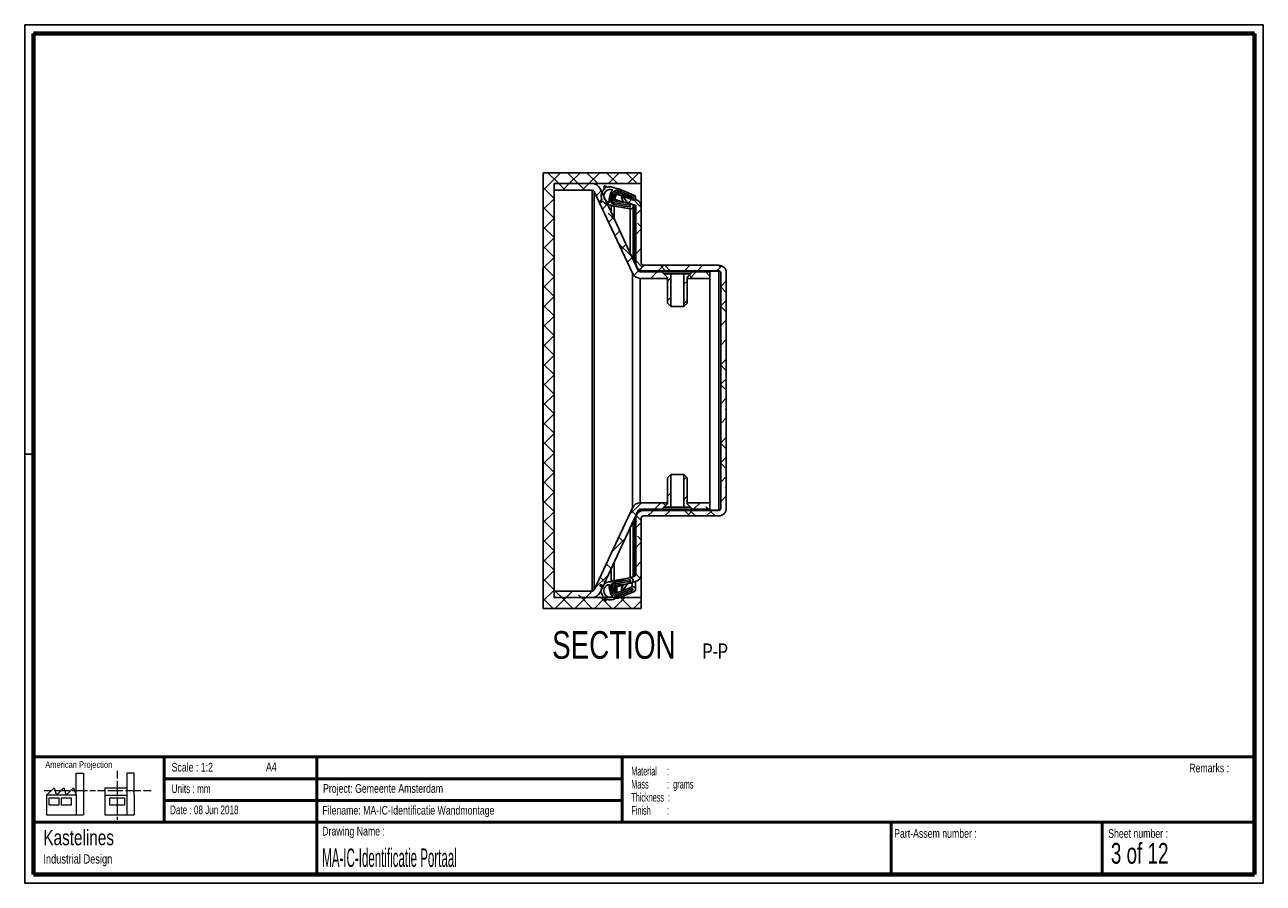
# Paper-space layout 'Sheet3' of a CAD drawing. Header units: millimetres. Extents: x 7 to 291, y 7 to 204.
import ezdxf

# ---------------------------------------------------------------- set-up
doc = ezdxf.new("R2010")
doc.units = ezdxf.units.MM
for name, color, linetype in [('BORDERS', 7, 'Continuous'), ('DRAWING', 7, 'Continuous'), ('LOGO', 7, 'Continuous'), ('TEXT_SHEET_FORMAT', 7, 'Continuous')]:
    doc.layers.add(name, color=color, linetype=linetype)
doc.styles.add('SLDTEXTSTYLE0', font='TXT', dxfattribs={"width": 0.7})
doc.styles.add('SLDTEXTSTYLE1', font='TXT', dxfattribs={"width": 0.75})
doc.styles.add('SLDTEXTSTYLE2', font='TXT', dxfattribs={"width": 0.694444})
doc.styles.add('SLDTEXTSTYLE3', font='TXT', dxfattribs={"width": 0.678571})
doc.styles.add('SLDTEXTSTYLE4', font='TXT', dxfattribs={"width": 0.5675})
doc.styles.add('SLDTEXTSTYLE5', font='TXT', dxfattribs={"width": 0.55})
doc.styles.add('SLDTEXTSTYLE6', font='TXT', dxfattribs={"width": 0.605})
doc.styles.add('SLDTEXTSTYLE7', font='TXT', dxfattribs={"width": 0.549})
doc.styles.add('SLDTEXTSTYLE8', font='TXT', dxfattribs={"width": 0.467045})

# ---------------------------------------------------------------- blocks, each defined once
blk = doc.blocks.new('SW_NOTE_0_4')
at = {"layer": 'TEXT_SHEET_FORMAT', "color": 0, "char_height": 2, "attachment_point": 1}
for s, insert, style in [('Material     :', (0, 2.58), 'SLDTEXTSTYLE4'), ('Mass         :  grams', (0, -0.42), 'SLDTEXTSTYLE5'), ('Thickness  :', (0, -3.42), 'SLDTEXTSTYLE6'), ('Finish        :', (0, -6.42), 'SLDTEXTSTYLE7')]:
    blk.add_mtext(s, dxfattribs=dict(at, insert=insert, style=style))
blk = doc.blocks.new('SW_NOTE_0_5')
at = {"layer": 'DRAWING', "color": 0, "attachment_point": 1, "style": 'SLDTEXTSTYLE1'}
for s, insert, char_height in [('Kastelines', (0, 4.51), 3.5), ('Industrial Design', (0, -1.09), 2.1167)]:
    blk.add_mtext(s, dxfattribs=dict(at, insert=insert, char_height=char_height))
blk = doc.blocks.new('SW_NOTE_0_6')
at = {"layer": 'LOGO', "color": 0, "attachment_point": 2, "style": 'SLDTEXTSTYLE1'}
for s, insert, char_height in [('SECTION', (17.36, 8.19), 6.35), ('P-P', (40.62, 5.35), 3.5)]:
    blk.add_mtext(s, dxfattribs=dict(at, insert=insert, char_height=char_height))

psp = doc.layouts.new('Sheet3')

# ---------------------------------------------------------------- hatches: boundary and pattern name
at = {"linetype": 'Continuous', "lineweight": 18}
h = psp.add_hatch(dxfattribs=at)
h.set_pattern_fill('ANSI31', style=0)
h.paths.add_polyline_path([(154.7, 139.12), (154.7, 146.62), (153.15, 146.62), (153.95, 145.82), (153.95, 139.87)], flags=0)
h = psp.add_hatch(dxfattribs=at)
h.set_pattern_fill('ANSI31', style=0)
h.paths.add_polyline_path([(158.45, 145.82), (159.25, 146.62), (157.7, 146.62), (157.7, 139.12), (158.45, 139.87)], flags=0)
h = psp.add_hatch(dxfattribs=at)
h.set_pattern_fill('ANSI31', style=0)
h.paths.add_polyline_path([(153.95, 93.87), (153.15, 93.07), (154.7, 93.07), (154.7, 100.57), (153.95, 99.82)], flags=0)
h = psp.add_hatch(dxfattribs=at)
h.set_pattern_fill('ANSI31', style=0)
h.paths.add_polyline_path([(157.7, 100.57), (157.7, 93.07), (159.25, 93.07), (158.45, 93.87), (158.45, 99.82)], flags=0)
at = {"layer": 'LOGO', "linetype": 'Continuous', "lineweight": 18}
h = psp.add_hatch(dxfattribs=at)
h.set_pattern_fill('ANSI37', color=256, style=0)
h.paths.add_polyline_path([(125.45, 169.84), (125.45, 69.84), (147.95, 69.84), (147.95, 72.34), (127.95, 72.34), (127.95, 167.34), (147.95, 167.34), (147.95, 169.84)], flags=0)
h = psp.add_hatch(dxfattribs=at)
h.set_pattern_fill('ANSI38', color=256, style=0)
edge = h.paths.add_edge_path(flags=0)
edge.add_arc((147.71, 147.59), 0.5, 205, 270, ccw=False)
edge.add_line((147.26, 147.38), (138.49, 166.19))
edge.add_arc((136.67, 165.34), 2, 25, 90)
edge.add_line((136.67, 167.34), (127.95, 167.34))
edge.add_line((127.95, 167.34), (127.95, 165.84))
edge.add_line((127.95, 165.84), (136.67, 165.84))
edge.add_arc((136.67, 165.34), 0.5, 25, 90, ccw=False)
edge.add_line((137.13, 165.55), (145.9, 146.75))
edge.add_arc((147.71, 147.59), 2, 205, 270)
edge.add_line((147.71, 145.59), (153.92, 145.59))
edge.add_line((153.92, 145.59), (153.92, 145.84))
edge.add_line((153.92, 145.84), (152.67, 147.09))
edge.add_line((152.67, 147.09), (147.71, 147.09))
h = psp.add_hatch(dxfattribs=at)
h.set_pattern_fill('ANSI34', color=256, style=0)
edge = h.paths.add_edge_path(flags=0)
edge.add_arc((140.85, 164.5), 2.1, 125.0143, 204.0842)
edge.add_line((138.93, 163.64), (138.59, 163.45))
edge.add_arc((138.68, 163.27), 0.2, 119.5493, 299.5493)
edge.add_line((138.78, 163.1), (139.13, 163.3))
edge.add_arc((140.85, 164.5), 2.1, 215.0143, 275.602)
edge.add_arc((141.91, 163.46), 1.35, 230.7104, 261.057)
edge.add_line((141.7, 162.12), (145.39, 161.54))
edge.add_arc((145.49, 162.13), 0.6, 261.057, 441.057)
edge.add_line((145.58, 162.73), (144.85, 162.84))
edge.add_line((144.85, 162.84), (143.78, 164.31))
edge.add_arc((143.62, 164.2), 0.2, 36.057, 200.7208)
edge.add_line((143.43, 164.13), (143.86, 163))
edge.add_line((143.86, 163), (141.89, 163.31))
edge.add_arc((141.91, 163.46), 0.15, 164.5493, 261.057, ccw=False)
edge.add_line((141.77, 163.5), (142.15, 164.89))
edge.add_arc((142.3, 164.85), 0.15, 68.0335, 164.5493, ccw=False)
edge.add_line((142.35, 164.99), (145.82, 163.59))
edge.add_arc((146.04, 164.15), 0.6, 248.0375, 428.0375)
edge.add_line((146.27, 164.71), (142.8, 166.11))
edge.add_arc((142.3, 164.85), 1.35, 68.0415, 98.3882)
edge.add_arc((140.85, 164.5), 2.1, 53.4966, 114.0842)
edge.add_line((139.99, 166.42), (139.8, 166.77))
edge.add_arc((139.62, 166.67), 0.2, 29.5492, 209.5492)
edge.add_line((139.45, 166.57), (139.65, 166.22))
edge = h.paths.add_edge_path(flags=0)
edge.add_arc((140.85, 164.5), 1.5, 67.4054, 261.6931, ccw=False)
edge.add_arc((142.3, 164.85), 1.35, 130.1158, 164.5492)
edge.add_line((141, 165.21), (140.61, 163.82))
edge.add_arc((141.91, 163.46), 1.35, 164.5493, 198.9827)
edge = h.paths.add_edge_path(flags=0)
edge.add_line((141.77, 165), (141.38, 163.6))
edge.add_arc((141.91, 163.46), 0.55, 164.5493, 261.057)
edge.add_line((141.82, 162.91), (145.32, 162.36))
edge.add_arc((145.29, 162.16), 0.2, -98.943, 81.057, ccw=False)
edge.add_line((145.26, 161.97), (141.76, 162.52))
edge.add_arc((141.91, 163.46), 0.95, 164.5493, 261.057, ccw=False)
edge.add_line((140.99, 163.71), (141.38, 165.11))
edge.add_arc((142.3, 164.85), 0.95, 68.0415, 164.5493, ccw=False)
edge.add_line((142.65, 165.73), (145.93, 164.41))
edge.add_arc((145.86, 164.23), 0.2, -111.9585, 68.0415, ccw=False)
edge.add_line((145.78, 164.04), (142.5, 165.36))
edge.add_arc((142.3, 164.85), 0.55, 68.0415, 164.5493)
h = psp.add_hatch(dxfattribs=at)
h.set_pattern_fill('ANSI38', color=256, style=0)
edge = h.paths.add_edge_path(flags=0)
edge.add_line((142.15, 164.89), (141.83, 163.69))
edge.add_line((141.83, 163.69), (146.33, 162.48))
edge.add_arc((146.2, 162), 0.5, 0, 75, ccw=False)
edge.add_line((146.7, 162), (146.7, 149.09))
edge.add_arc((148.45, 149.09), 1.75, 180, 270)
edge.add_line((148.45, 147.34), (154.57, 147.34))
edge.add_line((154.57, 147.34), (153.32, 148.59))
edge.add_line((153.32, 148.59), (148.45, 148.59))
edge.add_arc((148.45, 149.09), 0.5, 180, 270, ccw=False)
edge.add_line((147.95, 149.09), (147.95, 162))
edge.add_arc((146.2, 162), 1.75, 0, 75)
edge.add_line((146.65, 163.69), (142.15, 164.89))
h = psp.add_hatch(dxfattribs=at)
h.set_pattern_fill('ANSI38', color=256, style=0)
edge = h.paths.add_edge_path(flags=0)
edge.add_line((157.82, 92.34), (159.07, 91.09))
edge.add_line((159.07, 91.09), (165.7, 91.09))
edge.add_arc((165.7, 92.84), 1.75, 270, 360)
edge.add_line((167.45, 92.84), (167.45, 146.84))
edge.add_arc((165.7, 146.84), 1.75, 0, 90)
edge.add_line((165.7, 148.59), (159.07, 148.59))
edge.add_line((159.07, 148.59), (157.82, 147.34))
edge.add_line((157.82, 147.34), (165.7, 147.34))
edge.add_arc((165.7, 146.84), 0.5, 0, 90, ccw=False)
edge.add_line((166.2, 146.84), (166.2, 92.84))
edge.add_arc((165.7, 92.84), 0.5, 270, 360, ccw=False)
edge.add_line((165.7, 92.34), (157.82, 92.34))
h = psp.add_hatch(dxfattribs=at)
h.set_pattern_fill('ANSI38', color=256, style=0)
h.paths.add_polyline_path([(158.47, 145.84), (158.47, 145.59), (163.7, 145.59), (163.7, 147.09), (159.72, 147.09)], flags=0)
h = psp.add_hatch(dxfattribs=at)
h.set_pattern_fill('ANSI38', color=256, style=0)
edge = h.paths.add_edge_path(flags=0)
edge.add_arc((147.71, 92.09), 0.5, 90, 155, ccw=False)
edge.add_line((147.71, 92.59), (152.67, 92.59))
edge.add_line((152.67, 92.59), (153.92, 93.84))
edge.add_line((153.92, 93.84), (153.92, 94.09))
edge.add_line((153.92, 94.09), (147.71, 94.09))
edge.add_arc((147.71, 92.09), 2, 90, 155)
edge.add_line((145.9, 92.94), (137.13, 74.13))
edge.add_arc((136.67, 74.34), 0.5, 270, 335, ccw=False)
edge.add_line((136.67, 73.84), (127.95, 73.84))
edge.add_line((127.95, 73.84), (127.95, 72.34))
edge.add_line((127.95, 72.34), (136.67, 72.34))
edge.add_arc((136.67, 74.34), 2, 270, 335)
edge.add_line((138.49, 73.5), (147.26, 92.3))
h = psp.add_hatch(dxfattribs=at)
h.set_pattern_fill('ANSI38', color=256, style=0)
h.paths.add_polyline_path([(163.7, 92.59), (163.7, 94.09), (158.47, 94.09), (158.47, 93.84), (159.72, 92.59)], flags=0)
h = psp.add_hatch(dxfattribs=at)
h.set_pattern_fill('ANSI38', color=256, style=0)
edge = h.paths.add_edge_path(flags=0)
edge.add_line((141.83, 76), (142.15, 74.79))
edge.add_line((142.15, 74.79), (146.65, 75.99))
edge.add_arc((146.2, 77.68), 1.75, 285, 360)
edge.add_line((147.95, 77.68), (147.95, 90.59))
edge.add_arc((148.45, 90.59), 0.5, 90, 180, ccw=False)
edge.add_line((148.45, 91.09), (153.32, 91.09))
edge.add_line((153.32, 91.09), (154.57, 92.34))
edge.add_line((154.57, 92.34), (148.45, 92.34))
edge.add_arc((148.45, 90.59), 1.75, 90, 180)
edge.add_line((146.7, 90.59), (146.7, 77.68))
edge.add_arc((146.2, 77.68), 0.5, 285, 360, ccw=False)
edge.add_line((146.33, 77.2), (141.83, 76))
h = psp.add_hatch(dxfattribs=at)
h.set_pattern_fill('ANSI34', color=256, style=0)
edge = h.paths.add_edge_path(flags=0)
edge.add_arc((138.68, 75.12), 0.2, 60.4507, 240.4507)
edge.add_line((138.59, 74.94), (138.93, 74.75))
edge.add_arc((140.85, 73.89), 2.1, 155.9158, 234.9857)
edge.add_line((139.65, 72.17), (139.45, 71.82))
edge.add_arc((139.62, 71.72), 0.2, 150.4508, 330.4508)
edge.add_line((139.8, 71.62), (139.99, 71.97))
edge.add_arc((140.85, 73.89), 2.1, 245.9158, 306.5034)
edge.add_arc((142.3, 73.54), 1.35, 261.6118, 291.9585)
edge.add_line((142.8, 72.28), (146.27, 73.68))
edge.add_arc((146.04, 74.24), 0.6, 291.9625, 471.9625)
edge.add_line((145.82, 74.8), (142.35, 73.4))
edge.add_arc((142.3, 73.54), 0.15, 195.4507, 291.9665, ccw=False)
edge.add_line((142.15, 73.5), (141.77, 74.89))
edge.add_arc((141.91, 74.93), 0.15, 98.943, 195.4507, ccw=False)
edge.add_line((141.89, 75.08), (143.86, 75.39))
edge.add_line((143.86, 75.39), (143.43, 74.26))
edge.add_arc((143.62, 74.19), 0.2, 159.2792, 323.943)
edge.add_line((143.78, 74.08), (144.85, 75.55))
edge.add_line((144.85, 75.55), (145.58, 75.66))
edge.add_arc((145.49, 76.26), 0.6, 278.943, 458.943)
edge.add_line((145.39, 76.85), (141.7, 76.27))
edge.add_arc((141.91, 74.93), 1.35, 98.943, 129.2896)
edge.add_arc((140.85, 73.89), 2.1, 84.398, 144.9857)
edge.add_line((139.13, 75.09), (138.78, 75.29))
edge = h.paths.add_edge_path(flags=0)
edge.add_line((140.61, 74.57), (141, 73.18))
edge.add_arc((142.3, 73.54), 1.35, 195.4508, 229.8842)
edge.add_arc((140.85, 73.89), 1.5, 98.3069, 292.5946, ccw=False)
edge.add_arc((141.91, 74.93), 1.35, 161.0173, 195.4507)
edge = h.paths.add_edge_path(flags=0)
edge.add_arc((141.91, 74.93), 0.55, 98.943, 195.4507)
edge.add_line((141.38, 74.79), (141.77, 73.39))
edge.add_arc((142.3, 73.54), 0.55, 195.4507, 291.9585)
edge.add_line((142.5, 73.03), (145.78, 74.35))
edge.add_arc((145.86, 74.16), 0.2, -68.0415, 111.9585, ccw=False)
edge.add_line((145.93, 73.98), (142.65, 72.65))
edge.add_arc((142.3, 73.54), 0.95, 195.4507, 291.9585, ccw=False)
edge.add_line((141.38, 73.28), (140.99, 74.68))
edge.add_arc((141.91, 74.93), 0.95, 98.943, 195.4507, ccw=False)
edge.add_line((141.76, 75.87), (145.26, 76.42))
edge.add_arc((145.29, 76.22), 0.2, -81.057, 98.943, ccw=False)
edge.add_line((145.32, 76.03), (141.82, 75.48))

# ---------------------------------------------------------------- linework, layer by layer
at = {"color": 7, "linetype": 'Continuous', "lineweight": 25}
for p, q in [((125.45, 169.84), (147.95, 169.84)), ((125.45, 69.84), (125.45, 169.84)), ((147.95, 167.34), (147.95, 169.84)), ((127.95, 165.84), (127.95, 167.34)), ((127.95, 167.34), (136.67, 167.34)), ((127.95, 167.34), (147.95, 167.34)), ((127.95, 72.34), (127.95, 167.34)), ((127.95, 165.84), (136.67, 165.84)), ((136.67, 165.84), (136.67, 73.84)), ((137.13, 165.55), (145.9, 146.75)), ((137.13, 165.55), (137.13, 74.13)), ((138.49, 166.19), (147.26, 147.38)), ((139.42, 166.67), (139.42, 166.04)), ((139.45, 166.57), (139.65, 166.22)), ((139.99, 166.42), (139.8, 166.77)), ((140.61, 163.82), (141, 165.21)), ((141.38, 165.11), (140.99, 163.71)), ((141.38, 163.6), (141.77, 165)), ((141.77, 163.5), (142.15, 164.89)), ((141.83, 163.69), (142.15, 164.89)), ((146.65, 163.69), (142.15, 164.89)), ((142.35, 164.99), (145.82, 163.59)), ((142.5, 165.36), (145.78, 164.04)), ((145.93, 164.41), (142.65, 165.73)), ((146.27, 164.71), (142.8, 166.11)), ((147.95, 167.34), (147.95, 162)), ((138.93, 163.64), (138.59, 163.45)), ((138.78, 163.1), (139.13, 163.3)), ((140.56, 163.46), (140.56, 163.03)), ((141.06, 160.68), (141.06, 162.41)), ((141.36, 163.46), (141.36, 162.68)), ((141.7, 162.12), (145.39, 161.54)), ((141.76, 162.52), (145.26, 161.97)), ((145.32, 162.36), (141.82, 162.91)), ((146.33, 162.48), (141.83, 163.69)), ((143.83, 163.06), (141.83, 163.6)), ((141.83, 163.6), (141.83, 163.33)), ((142.15, 163.6), (141.83, 163.6)), ((143.86, 163), (141.89, 163.31)), ((143.42, 163.26), (142.15, 163.6)), ((143.42, 163.26), (143.42, 163.24)), ((143.43, 164.13), (143.86, 163)), ((144.85, 162.84), (143.78, 164.31)), ((145.58, 162.73), (144.85, 162.84)), ((146.33, 162.39), (145.97, 162.49)), ((146.09, 149.88), (146.09, 162.13)), ((146.5, 162.39), (146.33, 162.39)), ((146.37, 162.47), (146.34, 162.48)), ((146.65, 163.69), (146.65, 164.15)), ((146.7, 149.09), (146.7, 162)), ((147.95, 149.09), (147.95, 162)), ((125.35, 147.92), (125.45, 147.92)), ((146.7, 149), (146.7, 149.09)), ((146.7, 149), (146.7, 149)), ((146.7, 149), (146.7, 148.58)), ((148.45, 148.59), (153.32, 148.59)), ((153.32, 148.59), (154.57, 147.34)), ((153.32, 148.59), (159.07, 148.59)), ((157.82, 147.34), (159.07, 148.59)), ((159.07, 148.59), (165.7, 148.59)), ((125.35, 146.77), (125.35, 145.69)), ((125.35, 146.77), (125.45, 146.77)), ((125.35, 145.6), (125.45, 145.6)), ((145.9, 146.75), (145.9, 92.94)), ((147.71, 147.09), (152.67, 147.09)), ((147.71, 145.59), (153.92, 145.59)), ((147.71, 145.59), (147.71, 94.09)), ((148.45, 147.34), (154.57, 147.34)), ((148.45, 147.25), (165.7, 147.25)), ((152.67, 147.09), (153.92, 145.84)), ((152.67, 147.09), (159.72, 147.09)), ((153.15, 146.62), (153.95, 145.82)), ((154.7, 146.62), (153.15, 146.62)), ((153.92, 145.59), (153.92, 145.84)), ((153.95, 145.59), (153.92, 145.59)), ((153.95, 145.82), (153.95, 139.87)), ((157.82, 147.34), (154.57, 147.34)), ((154.7, 139.12), (154.7, 146.62)), ((157.7, 146.62), (154.7, 146.62)), ((157.7, 146.62), (157.7, 139.12)), ((159.25, 146.62), (157.7, 146.62)), ((157.82, 147.34), (165.7, 147.34)), ((158.45, 145.82), (159.25, 146.62)), ((158.45, 139.87), (158.45, 145.82)), ((158.47, 145.59), (158.45, 145.59)), ((158.47, 145.84), (159.72, 147.09)), ((158.47, 145.84), (158.47, 145.59)), ((158.47, 145.59), (163.7, 145.59)), ((159.72, 147.09), (163.7, 147.09)), ((163.7, 147.09), (163.7, 145.59)), ((163.7, 145.59), (163.7, 94.09)), ((165.7, 147.25), (165.7, 92.43)), ((166.2, 92.84), (166.2, 146.84)), ((167.45, 92.84), (167.45, 146.84)), ((125.35, 141.76), (125.45, 141.76)), ((153.95, 139.87), (154.7, 139.12)), ((157.7, 139.12), (158.45, 139.87)), ((125.35, 137.9), (125.45, 137.9)), ((125.35, 137.81), (125.35, 131.6)), ((157.7, 139.12), (154.7, 139.12)), ((125.35, 131.52), (125.45, 131.52)), ((125.35, 114.96), (125.45, 114.96)), ((125.35, 111.7), (125.45, 111.7)), ((125.35, 102.04), (125.45, 102.04)), ((125.35, 102.04), (125.35, 98.12)), ((154.7, 100.57), (153.95, 99.82)), ((153.95, 99.82), (153.95, 93.87)), ((154.7, 100.57), (157.7, 100.57)), ((154.7, 93.07), (154.7, 100.57)), ((158.45, 99.82), (157.7, 100.57)), ((157.7, 100.57), (157.7, 93.07)), ((158.45, 93.87), (158.45, 99.82)), ((125.35, 98.12), (125.45, 98.12)), ((125.35, 94.49), (125.45, 94.49)), ((153.92, 94.09), (147.71, 94.09)), ((153.92, 93.84), (152.67, 92.59)), ((153.95, 93.87), (153.15, 93.07)), ((153.92, 93.84), (153.92, 94.09)), ((153.92, 94.09), (153.95, 94.09)), ((158.45, 94.09), (158.47, 94.09)), ((159.25, 93.07), (158.45, 93.87)), ((158.47, 94.09), (158.47, 93.84)), ((163.7, 94.09), (158.47, 94.09)), ((159.72, 92.59), (158.47, 93.84)), ((163.7, 94.09), (163.7, 92.59)), ((145.9, 92.94), (137.13, 74.13)), ((147.26, 92.3), (138.49, 73.5)), ((146.7, 91.11), (146.7, 90.68)), ((152.67, 92.59), (147.71, 92.59)), ((165.7, 92.43), (148.45, 92.43)), ((154.57, 92.34), (148.45, 92.34)), ((153.32, 91.09), (148.45, 91.09)), ((159.72, 92.59), (152.67, 92.59)), ((153.15, 93.07), (154.7, 93.07)), ((154.57, 92.34), (153.32, 91.09)), ((159.07, 91.09), (153.32, 91.09)), ((154.57, 92.34), (157.82, 92.34)), ((154.7, 93.07), (157.7, 93.07)), ((157.7, 93.07), (159.25, 93.07)), ((165.7, 92.34), (157.82, 92.34)), ((159.07, 91.09), (157.82, 92.34)), ((165.7, 91.09), (159.07, 91.09)), ((163.7, 92.59), (159.72, 92.59)), ((146.09, 77.14), (146.09, 89.8)), ((146.7, 90.68), (146.7, 90.68)), ((146.7, 90.59), (146.7, 90.68)), ((146.7, 77.68), (146.7, 90.59)), ((147.95, 77.68), (147.95, 90.59)), ((141.06, 75.98), (141.06, 79.01)), ((145.39, 76.85), (141.7, 76.27)), ((141.83, 76), (146.33, 77.2)), ((146.09, 77.22), (146.33, 77.29)), ((146.5, 77.29), (146.33, 77.29)), ((146.34, 77.2), (146.37, 77.21)), ((147.95, 77.68), (147.95, 72.34)), ((127.95, 72.34), (127.95, 73.84)), ((136.67, 73.84), (127.95, 73.84)), ((138.59, 74.94), (138.93, 74.75)), ((138.75, 74.06), (138.75, 73.89)), ((139.13, 75.09), (138.78, 75.29)), ((140.56, 75.36), (140.56, 74.93)), ((140.61, 74.57), (141, 73.18)), ((141.38, 73.28), (140.99, 74.68)), ((141.36, 75.71), (141.36, 74.93)), ((141.38, 74.79), (141.77, 73.39)), ((141.76, 75.87), (145.26, 76.42)), ((142.15, 73.5), (141.77, 74.89)), ((145.32, 76.03), (141.82, 75.48)), ((142.15, 74.79), (141.83, 76)), ((141.89, 75.08), (143.86, 75.39)), ((142.15, 74.79), (146.65, 75.99)), ((145.82, 74.8), (142.35, 73.4)), ((142.5, 73.03), (145.78, 74.35)), ((145.93, 73.98), (142.65, 72.65)), ((143.42, 75.13), (143.42, 74.19)), ((143.86, 75.39), (143.43, 74.26)), ((143.78, 74.08), (144.85, 75.55)), ((144.85, 75.55), (145.58, 75.66)), ((146.65, 74.24), (146.65, 75.99)), ((136.67, 72.34), (127.95, 72.34)), ((147.95, 72.34), (127.95, 72.34)), ((139.42, 72.35), (139.42, 72.34)), ((139.65, 72.17), (139.45, 71.82)), ((139.8, 71.62), (139.99, 71.97)), ((142.8, 72.28), (146.27, 73.68)), ((147.95, 69.84), (147.95, 72.34)), ((147.95, 69.84), (125.45, 69.84))]:
    psp.add_line(p, q, dxfattribs=at)
at = {"color": 8, "linetype": 'Continuous', "lineweight": 25}
for p, q in [((139.45, 166.06), (139.45, 166.57)), ((141.38, 163.61), (141.38, 165.11)), ((142.35, 164.84), (142.35, 164.99)), ((142.65, 165.3), (142.65, 165.73)), ((140.99, 163.2), (140.99, 163.71)), ((141.7, 159.29), (141.7, 162.12)), ((141.77, 163.42), (141.77, 163.5)), ((141.82, 162.51), (141.82, 162.91)), ((142.15, 163.6), (142.15, 163.6)), ((142.35, 163.54), (142.35, 163.55)), ((143.43, 163.24), (143.43, 163.26)), ((145.32, 161.97), (145.32, 162.36)), ((145.93, 164.04), (145.93, 164.41)), ((146.33, 162.39), (146.33, 149.37)), ((145.39, 151.37), (145.39, 161.54)), ((148.45, 147.25), (148.45, 147.09)), ((148.45, 92.59), (148.45, 92.43)), ((145.39, 76.95), (145.39, 88.31)), ((146.33, 90.31), (146.33, 77.29)), ((141.7, 76.27), (141.7, 80.39)), ((140.99, 74.68), (140.99, 75.19)), ((141.38, 73.28), (141.38, 74.78)), ((141.77, 74.89), (141.77, 74.97)), ((141.82, 75.48), (141.82, 75.88)), ((142.15, 73.5), (142.15, 74.79)), ((142.35, 73.4), (142.35, 74.84)), ((143.43, 74.26), (143.43, 75.13)), ((145.82, 74.8), (145.82, 75.76)), ((145.93, 73.98), (145.93, 74.35)), ((142.65, 72.65), (142.65, 73.09))]:
    psp.add_line(p, q, dxfattribs=at)
at = {"color": 7, "linetype": 'Continuous', "lineweight": 25}
for centre, radius, start, end in [((136.67, 165.34), 2, 25, 90), ((136.67, 165.34), 0.5, 25, 90), ((140.85, 164.5), 2.1, 125.0143, 204.0842), ((140.85, 164.5), 1.5, 67.4054, 261.6931), ((139.62, 166.67), 0.2, 29.5492, 209.5492), ((140.85, 164.5), 2.1, 53.4966, 114.0842), ((142.3, 164.85), 1.35, 130.1158, 164.5492), ((142.3, 164.85), 0.95, 68.0415, 164.5493), ((142.3, 164.85), 0.55, 68.0415, 164.5493), ((142.3, 164.85), 1.35, 68.0415, 98.3882), ((142.3, 164.85), 0.15, 68.0335, 164.5493), ((138.68, 163.27), 0.2, 119.5493, 299.5493), ((140.85, 164.5), 2.1, 215.0143, 275.602), ((141.91, 163.46), 1.35, 164.5493, 198.9827), ((141.91, 163.46), 0.95, 164.5493, 261.057), ((141.91, 163.46), 1.35, 230.7104, 261.057), ((141.91, 163.46), 0.55, 164.5493, 261.057), ((141.91, 163.46), 0.15, 164.5493, 261.057), ((143.62, 164.2), 0.2, 36.057, 200.7208), ((145.29, 162.16), 0.2, 261.057, 81.057), ((145.49, 162.13), 0.6, 261.057, 81.057), ((145.86, 164.23), 0.2, 248.0415, 68.0415), ((146.04, 164.15), 0.6, 248.0375, 68.0375), ((146.2, 162), 0.5, 0, 75), ((146.2, 161.91), 0.5, 0, 75), ((146.2, 162), 1.75, 0, 75), ((148.45, 149.09), 1.75, 180, 270), ((148.45, 149), 1.75, 180, 270), ((148.45, 149.09), 0.5, 180, 270), ((165.7, 146.84), 1.75, 0, 90), ((147.71, 147.59), 2, 205, 270), ((147.71, 147.59), 0.5, 205, 270), ((165.7, 146.84), 0.5, 0, 90), ((147.71, 92.09), 2, 90, 155), ((148.45, 90.68), 1.75, 90, 180), ((148.45, 90.59), 1.75, 90, 180), ((147.71, 92.09), 0.5, 90, 155), ((148.45, 90.59), 0.5, 90, 180), ((165.7, 92.84), 0.5, 270, 360), ((165.7, 92.84), 1.75, 270, 0), ((145.49, 76.26), 0.6, 278.943, 98.943), ((146.2, 77.77), 0.5, 285, 360), ((146.2, 77.68), 0.5, 285, 360), ((146.2, 77.68), 1.75, 285, 360), ((136.67, 74.34), 0.5, 270, 335), ((138.68, 75.12), 0.2, 60.4507, 240.4507), ((140.85, 73.89), 2.1, 155.9158, 234.9857), ((140.85, 73.89), 2.1, 84.398, 144.9857), ((140.85, 73.89), 1.5, 98.3069, 292.5946), ((141.91, 74.93), 1.35, 161.0173, 195.4507), ((141.91, 74.93), 0.95, 98.943, 195.4507), ((141.91, 74.93), 1.35, 98.943, 129.2896), ((141.91, 74.93), 0.55, 98.943, 195.4507), ((141.91, 74.93), 0.15, 98.943, 195.4507), ((143.62, 74.19), 0.2, 159.2792, 323.943), ((145.29, 76.22), 0.2, 278.943, 98.943), ((145.86, 74.16), 0.2, 291.9585, 111.9585), ((146.04, 74.24), 0.6, 291.9625, 111.9625), ((136.67, 74.34), 2, 270, 335), ((139.62, 71.72), 0.2, 150.4508, 330.4508), ((140.85, 73.89), 2.1, 245.9158, 306.5034), ((142.3, 73.54), 1.35, 195.4508, 229.8842), ((142.3, 73.54), 0.95, 195.4507, 291.9585), ((142.3, 73.54), 0.55, 195.4507, 291.9585), ((142.3, 73.54), 1.35, 261.6118, 291.9585), ((142.3, 73.54), 0.15, 195.4507, 291.9665)]:
    psp.add_arc(centre, radius, start, end, dxfattribs=at)
for centre, major_axis, ratio, start_param, end_param in [((148.45, 149), (0, 1.75), 0.285714, 2.808777, 3.141593), ((165.7, 146.84), (0.5, 0), 0.823223, 0, 1.570796), ((165.7, 146.84), (1.75, 0), 0.235207, 1.403125, 1.570796), ((148.45, 90.68), (0, 1.75), 0.285714, 0, 0.332815), ((165.7, 92.84), (0.5, 0), 0.823223, 4.712389, 6.283185), ((165.7, 92.84), (1.75, 0), 0.235207, 4.712389, 4.880061)]:
    psp.add_ellipse(centre, major_axis=major_axis, ratio=ratio, start_param=start_param, end_param=end_param, dxfattribs=at)
for points, knots in [([(125.35, 147.92), (125.35, 147.91), (125.35, 147.88), (125.35, 147.62), (125.35, 147.27), (125.35, 146.93), (125.35, 146.77)], [0, 0, 0, 0, 0.270382, 0.526142, 0.770785, 1, 1, 1, 1]), ([(125.35, 145.6), (125.35, 145.59), (125.35, 145.57), (125.35, 145.36), (125.35, 145.04), (125.35, 144.57), (125.35, 144.01), (125.35, 143.34), (125.35, 142.57), (125.35, 142.04), (125.35, 141.76)], [0, 0, 0, 0, 0.133148, 0.258342, 0.380867, 0.504355, 0.626497, 0.745487, 0.868371, 1, 1, 1, 1]), ([(125.35, 141.76), (125.35, 141.49), (125.35, 140.97), (125.35, 140.22), (125.35, 139.55), (125.35, 138.98), (125.35, 138.5), (125.35, 138.15), (125.35, 137.95), (125.35, 137.92), (125.35, 137.9)], [0, 0, 0, 0, 0.127042, 0.247098, 0.367878, 0.491605, 0.616447, 0.740766, 0.866327, 1, 1, 1, 1]), ([(125.35, 131.52), (125.35, 131.5), (125.35, 131.48), (125.35, 131.25), (125.35, 130.9), (125.35, 130.38), (125.35, 129.74), (125.35, 128.97), (125.35, 128.06), (125.35, 127.02), (125.35, 125.87), (125.35, 124.61), (125.35, 123.25), (125.35, 121.78), (125.35, 120.21), (125.35, 118.54), (125.35, 116.78), (125.35, 115.58), (125.35, 114.96)], [0, 0, 0, 0, 0.066309, 0.12977, 0.190511, 0.249884, 0.307795, 0.364216, 0.420583, 0.477447, 0.53523, 0.594233, 0.655035, 0.718568, 0.78439, 0.853042, 0.92474, 1, 1, 1, 1]), ([(125.35, 114.96), (125.35, 114.65), (125.35, 114.05), (125.35, 113.19), (125.35, 112.41), (125.35, 111.93), (125.35, 111.7)], [0, 0, 0, 0, 0.285234, 0.54833, 0.786534, 1, 1, 1, 1]), ([(125.35, 111.7), (125.35, 110.81), (125.35, 109.03), (125.35, 106.46), (125.35, 104.05), (125.35, 102.77), (125.35, 102.13)], [0, 0, 0, 0, 0.2515576, 0.5029771, 0.7542944, 1, 1, 1, 1]), ([(125.35, 98.12), (125.35, 97.89), (125.35, 97.4), (125.35, 96.74), (125.35, 96.12), (125.35, 95.55), (125.35, 95.06), (125.35, 94.74), (125.35, 94.52), (125.35, 94.5), (125.35, 94.49)], [0, 0, 0, 0, 0.1124903, 0.2270367, 0.3453957, 0.4667228, 0.591014, 0.7206603, 0.8569893, 1, 1, 1, 1])]:
    psp.add_open_spline(points, degree=3, knots=knots, dxfattribs=at)
at = {"layer": 'BORDERS', "lineweight": 70}
for p, q in [((8.57, 8.78), (8.57, 201.78)), ((8.57, 201.78), (288.57, 201.78)), ((288.57, 201.78), (288.57, 8.78)), ((288.57, 8.78), (8.57, 8.78))]:
    psp.add_line(p, q, dxfattribs=at)
at = {"layer": 'BORDERS', "lineweight": 50}
for p, q in [((8.57, 35.78), (288.57, 35.78)), ((38.57, 35.78), (38.57, 20.78)), ((73.57, 35.78), (73.57, 8.78)), ((143.57, 35.78), (143.57, 20.78)), ((38.57, 30.78), (143.57, 30.78)), ((38.57, 25.78), (143.57, 25.78)), ((8.57, 20.78), (288.57, 20.78)), ((205.22, 8.78), (205.22, 20.78)), ((253.65, 8.78), (253.65, 20.78))]:
    psp.add_line(p, q, dxfattribs=at)
at = {"layer": 'TEXT_SHEET_FORMAT'}
for p, q in [((6.57, 203.78), (290.57, 203.78)), ((6.57, 203.78), (6.57, 6.78)), ((290.57, 203.78), (290.57, 6.78)), ((6.57, 105.28), (8.62, 105.28)), ((6.57, 6.78), (290.57, 6.78))]:
    psp.add_line(p, q, dxfattribs=at)
at = {"layer": 'TEXT_SHEET_FORMAT', "color": 7, "linetype": 'Continuous', "lineweight": 18}
for p, q in [((18.32, 26.97), (18.32, 32.04)), ((18.32, 32.04), (20, 32.04)), ((20, 32.04), (20, 22.47)), ((27.73, 32.6), (27.73, 30.84)), ((31.65, 32.03), (29.97, 32.03)), ((29.97, 32.03), (29.97, 22.47)), ((31.65, 26.97), (31.65, 32.03)), ((11.59, 26.97), (13.28, 28.66)), ((13.28, 28.66), (13.84, 26.97)), ((13.84, 26.97), (15.52, 28.66)), ((15.52, 28.66), (16.08, 26.97)), ((16.08, 26.97), (17.76, 28.66)), ((17.76, 28.66), (18.32, 26.97)), ((24.93, 28.66), (24.93, 26.97)), ((24.93, 28.66), (29.97, 28.66)), ((27.73, 30.25), (27.73, 28.49)), ((27.73, 28.49), (27.73, 26.73)), ((10.98, 28.1), (12.74, 28.1)), ((18.32, 26.97), (11.59, 26.97)), ((11.59, 26.97), (11.59, 22.47)), ((12.16, 26.41), (14.4, 26.41)), ((12.16, 24.72), (12.16, 26.41)), ((13.32, 28.1), (15.08, 28.1)), ((14.4, 26.41), (14.4, 24.72)), ((14.96, 26.41), (17.2, 26.41)), ((14.96, 24.72), (14.96, 26.41)), ((15.08, 28.1), (16.83, 28.1)), ((17.2, 26.41), (17.2, 24.72)), ((17.42, 28.1), (19.17, 28.1)), ((18.32, 26.97), (18.32, 22.47)), ((19.17, 28.1), (20.93, 28.1)), ((21.51, 28.1), (22.81, 28.1)), ((23.24, 28.1), (25, 28.1)), ((24.93, 26.97), (29.97, 26.97)), ((24.93, 26.97), (24.93, 22.47)), ((25.58, 28.1), (27.34, 28.1)), ((26.05, 26.41), (29.41, 26.41)), ((26.05, 24.72), (26.05, 26.41)), ((27.34, 28.1), (29.09, 28.1)), ((27.73, 26.14), (27.73, 24.38)), ((29.41, 26.41), (29.41, 24.72)), ((29.68, 28.1), (31.43, 28.1)), ((31.43, 28.1), (33.19, 28.1)), ((31.65, 26.97), (31.65, 22.47)), ((33.77, 28.1), (35.53, 28.1)), ((14.4, 24.72), (12.16, 24.72)), ((17.2, 24.72), (14.96, 24.72)), ((29.41, 24.72), (26.05, 24.72)), ((27.73, 24.38), (27.73, 22.62)), ((11.59, 22.47), (18.32, 22.47)), ((18.32, 22.47), (20, 22.47)), ((24.93, 22.47), (31.65, 22.47)), ((27.73, 22.03), (27.73, 21.34))]:
    psp.add_line(p, q, dxfattribs=at)

# ---------------------------------------------------------------- block references
at = {"layer": 'DRAWING'}
psp.add_blockref('SW_NOTE_0_5', (10.83, 14.51), dxfattribs=at)
at = {"layer": 'LOGO'}
psp.add_blockref('SW_NOTE_0_6', (124.3, 56.45), dxfattribs=at)
at = {"layer": 'TEXT_SHEET_FORMAT', "color": 218}
psp.add_blockref('SW_NOTE_0_4', (145.65, 30.93), dxfattribs=at)

# ---------------------------------------------------------------- texts
at = {"layer": 'TEXT_SHEET_FORMAT', "attachment_point": 1}
for s, insert, char_height, style in [('American Projection', (11.28, 34.76), 1.5, 'SLDTEXTSTYLE1'), ('Scale : 1:2', (40.25, 34.41), 2, 'SLDTEXTSTYLE1'), ('A4', (61.89, 34.49), 2, 'SLDTEXTSTYLE1'), ('Remarks :', (273.6, 34.24), 2, 'SLDTEXTSTYLE1'), ('Units : mm', (40.24, 29.48), 2, 'SLDTEXTSTYLE0'), ('Project: Gemeente Amsterdam', (74.96, 29.54), 2, 'SLDTEXTSTYLE1'), ('Date : 08 Jun 2018', (39.89, 24.62), 2, 'SLDTEXTSTYLE2'), ('Filename: MA-IC-Identificatie Wandmontage', (74.8, 24.53), 2, 'SLDTEXTSTYLE1'), ('Drawing Name :', (74.78, 19.74), 2, 'SLDTEXTSTYLE1'), ('Part-Assem number :', (205.93, 19.21), 2, 'SLDTEXTSTYLE1'), ('Sheet number :', (255.01, 19.21), 2, 'SLDTEXTSTYLE1'), ('3 of 12', (255.63, 16.04), 4.763, 'SLDTEXTSTYLE3')]:
    psp.add_mtext(s, dxfattribs=dict(at, insert=insert, char_height=char_height, style=style))
at = {"layer": 'TEXT_SHEET_FORMAT', "color": 218, "insert": (74.78, 14.76), "char_height": 4.2333, "attachment_point": 1, "style": 'SLDTEXTSTYLE8'}
psp.add_mtext('MA-IC-Identificatie Portaal', dxfattribs=at)

doc.saveas('drawing.dxf')
